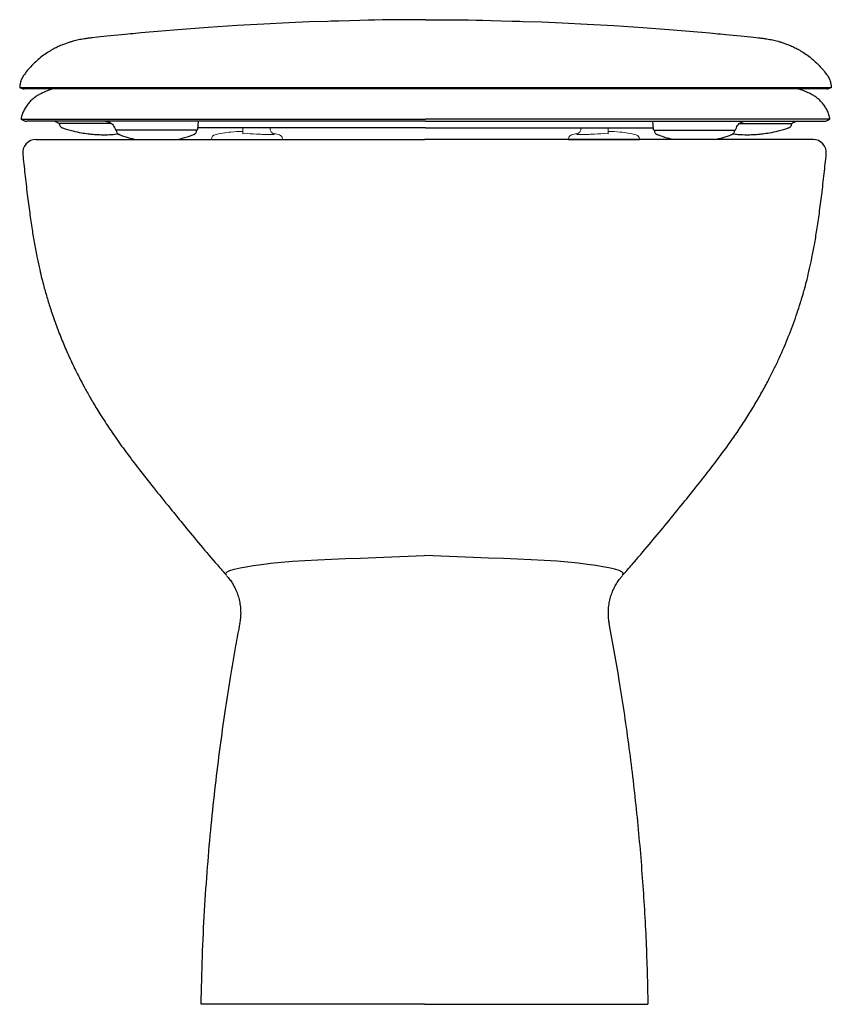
# Model space of a CAD drawing. Header units: millimetres. Extents: x 4604.201 to 4604.567, y 2538.689 to 2539.133.
import ezdxf

# ---------------------------------------------------------------- set-up
doc = ezdxf.new("R2010")
doc.units = ezdxf.units.MM
doc.layers.add('SANINDUSA', color=3, linetype='Continuous')

msp = doc.modelspace()

# ---------------------------------------------------------------- linework, layer by layer
at = {"layer": 'SANINDUSA'}
for p, q in [((4604.200900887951, 2539.103390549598), (4604.200841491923, 2539.102711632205)), ((4604.203558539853, 2539.102711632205), (4604.200841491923, 2539.102711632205)), ((4604.251004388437, 2539.102711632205), (4604.203558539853, 2539.102711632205)), ((4604.251005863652, 2539.102733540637), (4604.251004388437, 2539.102711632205)), ((4604.254226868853, 2539.102711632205), (4604.251004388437, 2539.102711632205)), ((4604.251050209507, 2539.102733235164), (4604.251005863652, 2539.102733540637)), ((4604.254226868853, 2539.102711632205), (4604.251050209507, 2539.102733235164)), ((4604.28028115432, 2539.102711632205), (4604.254226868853, 2539.102711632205)), ((4604.280344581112, 2539.102711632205), (4604.28028115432, 2539.102711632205)), ((4604.48758535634, 2539.102711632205), (4604.280344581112, 2539.102711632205)), ((4604.487648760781, 2539.102711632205), (4604.48758535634, 2539.102711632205)), ((4604.513717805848, 2539.102711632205), (4604.487648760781, 2539.102711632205)), ((4604.516925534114, 2539.102711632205), (4604.513717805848, 2539.102711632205)), ((4604.564371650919, 2539.102711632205), (4604.516925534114, 2539.102711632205)), ((4604.567088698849, 2539.102711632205), (4604.564371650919, 2539.102711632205)), ((4604.567026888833, 2539.103390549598), (4604.567086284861, 2539.102711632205)), ((4604.204178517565, 2539.088624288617), (4604.204179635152, 2539.088624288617)), ((4604.221495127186, 2539.08662428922), (4604.218681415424, 2539.08662428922)), ((4604.218723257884, 2539.08662428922), (4604.218725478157, 2539.08649727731)), ((4604.242185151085, 2539.08662428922), (4604.221495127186, 2539.08662428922)), ((4604.251550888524, 2539.088624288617), (4604.251551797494, 2539.088624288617)), ((4604.280751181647, 2539.088624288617), (4604.280752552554, 2539.088624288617)), ((4604.281254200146, 2539.08408071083), (4604.281564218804, 2539.087624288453)), ((4604.301931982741, 2539.084624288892), (4604.281301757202, 2539.084624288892)), ((4604.322763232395, 2539.084624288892), (4604.301931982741, 2539.084624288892)), ((4604.383963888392, 2539.084624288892), (4604.322763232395, 2539.084624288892)), ((4604.383963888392, 2539.084624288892), (4604.445164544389, 2539.084624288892)), ((4604.445164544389, 2539.084624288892), (4604.465995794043, 2539.084624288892)), ((4604.465995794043, 2539.084624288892), (4604.486626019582, 2539.084624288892)), ((4604.48636355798, 2539.087624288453), (4604.486673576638, 2539.08408071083)), ((4604.487176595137, 2539.088624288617), (4604.48717522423, 2539.088624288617)), ((4604.51637688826, 2539.088624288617), (4604.516375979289, 2539.088624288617)), ((4604.525712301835, 2539.08662428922), (4604.546432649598, 2539.08662428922)), ((4604.546432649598, 2539.08662428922), (4604.54924636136, 2539.08662428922)), ((4604.549202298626, 2539.08649727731), (4604.549204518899, 2539.08662428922)), ((4604.563749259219, 2539.088624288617), (4604.563748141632, 2539.088624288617)), ((4604.253224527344, 2539.083624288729), (4604.244385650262, 2539.083624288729)), ((4604.244427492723, 2539.083624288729), (4604.24443066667, 2539.083441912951)), ((4604.245809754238, 2539.081595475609), (4604.245805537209, 2539.081589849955)), ((4604.279715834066, 2539.083624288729), (4604.253224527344, 2539.083624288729)), ((4604.28075609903, 2539.083624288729), (4604.279715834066, 2539.083624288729)), ((4604.280711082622, 2539.083441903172), (4604.28071426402, 2539.083624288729)), ((4604.487171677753, 2539.083624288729), (4604.488211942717, 2539.083624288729)), ((4604.487213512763, 2539.083624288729), (4604.487216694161, 2539.083441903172)), ((4604.488211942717, 2539.083624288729), (4604.51470324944, 2539.083624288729)), ((4604.51470324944, 2539.083624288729), (4604.523542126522, 2539.083624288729)), ((4604.522118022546, 2539.081595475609), (4604.522122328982, 2539.081589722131)), ((4604.523497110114, 2539.083441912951), (4604.523500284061, 2539.083624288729))]:
    msp.add_line(p, q, dxfattribs=at)
at = {"layer": 'SANINDUSA', "linetype": 'Continuous', "lineweight": 15}
for p, q in [((4604.301463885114, 2539.084624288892), (4604.301463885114, 2539.084113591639)), ((4604.313843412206, 2539.084146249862), (4604.313806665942, 2539.084624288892)), ((4604.454084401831, 2539.084146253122), (4604.454121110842, 2539.084624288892)), ((4604.46646389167, 2539.084624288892), (4604.46646389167, 2539.084113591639)), ((4604.301463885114, 2539.081978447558), (4604.303463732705, 2539.082015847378)), ((4604.318019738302, 2539.081519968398), (4604.31566968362, 2539.082013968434)), ((4604.315748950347, 2539.081763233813), (4604.31566968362, 2539.082013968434)), ((4604.452258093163, 2539.082013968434), (4604.449908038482, 2539.081519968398)), ((4604.452178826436, 2539.081763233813), (4604.452258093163, 2539.082013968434)), ((4604.46646389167, 2539.081978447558), (4604.464464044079, 2539.082015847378)), ((4604.287463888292, 2539.079595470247), (4604.287463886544, 2539.0791713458)), ((4604.287463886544, 2539.0791713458), (4604.287463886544, 2539.079170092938)), ((4604.319463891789, 2539.0791713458), (4604.319463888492, 2539.079595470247)), ((4604.319463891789, 2539.079170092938), (4604.319463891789, 2539.0791713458)), ((4604.448463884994, 2539.0791713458), (4604.448463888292, 2539.079595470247)), ((4604.448463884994, 2539.079170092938), (4604.448463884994, 2539.0791713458)), ((4604.48046389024, 2539.079591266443), (4604.48046389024, 2539.0791713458)), ((4604.48046389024, 2539.0791713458), (4604.48046389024, 2539.079170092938))]:
    msp.add_line(p, q, dxfattribs=at)
at = {"layer": 'SANINDUSA', "flags": 128}
for points in [[(4604.383963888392, 2539.133409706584), (4604.378556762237, 2539.133404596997), (4604.373330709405, 2539.13337562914), (4604.368688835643, 2539.13333020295), (4604.3646308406, 2539.133274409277), (4604.361157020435, 2539.133213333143), (4604.358045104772, 2539.133147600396), (4604.354287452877, 2539.133062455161), (4604.349761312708, 2539.132950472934), (4604.34480165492, 2539.132814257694), (4604.343960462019, 2539.132789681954), (4604.343102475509, 2539.132764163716), (4604.342227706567, 2539.132737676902), (4604.341336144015, 2539.13271019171), (4604.339946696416, 2539.132666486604), (4604.33143244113, 2539.132369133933), (4604.322251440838, 2539.131990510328), (4604.311010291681, 2539.131444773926), (4604.298910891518, 2539.130756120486), (4604.285965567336, 2539.129902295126), (4604.272168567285, 2539.128858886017), (4604.255707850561, 2539.127436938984), (4604.254266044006, 2539.127303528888), (4604.25312604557, 2539.127197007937), (4604.251976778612, 2539.127088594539), (4604.250818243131, 2539.126978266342), (4604.249650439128, 2539.126866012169), (4604.248473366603, 2539.12675181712), (4604.240201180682, 2539.125920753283), (4604.235903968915, 2539.125470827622), (4604.233715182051, 2539.125237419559), (4604.233439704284, 2539.125207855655), (4604.233435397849, 2539.125207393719), (4604.23343323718, 2539.125207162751), (4604.233432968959, 2539.125207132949), (4604.233432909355, 2539.125207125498), (4604.233432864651, 2539.125207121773), (4604.23343284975, 2539.125207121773), (4604.23343284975, 2539.125207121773)], [(4604.383963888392, 2539.133409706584), (4604.389371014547, 2539.133404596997), (4604.394597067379, 2539.13337562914), (4604.399238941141, 2539.13333020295), (4604.403296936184, 2539.133274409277), (4604.406770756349, 2539.133213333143), (4604.409882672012, 2539.133147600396), (4604.413640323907, 2539.133062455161), (4604.418166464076, 2539.132950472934), (4604.423126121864, 2539.132814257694), (4604.423967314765, 2539.132789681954), (4604.424825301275, 2539.132764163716), (4604.425700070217, 2539.132737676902), (4604.426591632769, 2539.13271019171), (4604.427981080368, 2539.132666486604), (4604.436495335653, 2539.132369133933), (4604.445676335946, 2539.131990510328), (4604.456917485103, 2539.131444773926), (4604.469016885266, 2539.130756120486), (4604.481962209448, 2539.129902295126), (4604.495759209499, 2539.128858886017), (4604.512219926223, 2539.127436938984), (4604.513661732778, 2539.127303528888), (4604.514801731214, 2539.127197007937), (4604.515950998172, 2539.127088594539), (4604.517109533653, 2539.126978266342), (4604.518277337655, 2539.126866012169), (4604.519454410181, 2539.12675181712), (4604.527726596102, 2539.125920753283), (4604.532023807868, 2539.125470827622), (4604.534212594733, 2539.125237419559), (4604.5344880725, 2539.125207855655), (4604.534492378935, 2539.125207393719), (4604.534494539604, 2539.125207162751), (4604.534494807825, 2539.125207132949), (4604.534494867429, 2539.125207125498), (4604.534494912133, 2539.125207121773), (4604.534494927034, 2539.125207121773), (4604.534494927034, 2539.125207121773)], [(4604.294236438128, 2538.882762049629), (4604.294005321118, 2538.883051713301), (4604.293921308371, 2538.883790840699), (4604.294488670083, 2538.884457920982), (4604.295723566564, 2538.88503651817), (4604.297674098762, 2538.885599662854), (4604.300353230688, 2538.886185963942), (4604.303012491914, 2538.886695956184), (4604.306191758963, 2538.887229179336), (4604.309970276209, 2538.887786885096), (4604.314227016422, 2538.88832782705), (4604.31884545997, 2538.888802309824), (4604.32388078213, 2538.889200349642), (4604.329472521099, 2538.889542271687), (4604.335435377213, 2538.889848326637), (4604.341520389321, 2538.890127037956), (4604.347870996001, 2538.890389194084), (4604.354637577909, 2538.890623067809), (4604.361584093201, 2538.890870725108), (4604.372422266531, 2538.89133503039), (4604.38352212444, 2538.891718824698), (4604.383522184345, 2538.891718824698), (4604.383522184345, 2538.891718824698)], [(4604.472766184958, 2538.882709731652), (4604.473039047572, 2538.883051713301), (4604.473123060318, 2538.883790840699), (4604.472555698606, 2538.884457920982), (4604.471320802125, 2538.88503651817), (4604.469370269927, 2538.885599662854), (4604.466691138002, 2538.886185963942), (4604.464031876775, 2538.886695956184), (4604.460852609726, 2538.887229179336), (4604.45707409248, 2538.887786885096), (4604.452817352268, 2538.88832782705), (4604.448198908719, 2538.888802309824), (4604.443163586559, 2538.889200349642), (4604.43757184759, 2538.889542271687), (4604.431608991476, 2538.889848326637), (4604.425523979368, 2538.890127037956), (4604.419173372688, 2538.890389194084), (4604.412406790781, 2538.890623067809), (4604.405460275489, 2538.890870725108), (4604.394622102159, 2538.89133503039), (4604.383522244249, 2538.891718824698), (4604.383522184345, 2538.891718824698), (4604.383522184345, 2538.891718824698)]]:
    msp.add_lwpolyline(points, dxfattribs=at)
at = {"layer": 'SANINDUSA', "linetype": 'Continuous', "lineweight": 15, "flags": 128}
for points in [[(4604.295707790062, 2539.079168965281), (4604.294027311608, 2539.07916901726), (4604.292450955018, 2539.079169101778), (4604.291026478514, 2539.079169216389), (4604.289797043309, 2539.079169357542), (4604.288799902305, 2539.079169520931), (4604.288065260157, 2539.079169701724), (4604.287615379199, 2539.079169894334), (4604.287463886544, 2539.079170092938)], [(4604.295707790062, 2539.079168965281), (4604.297633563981, 2539.079168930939), (4604.299463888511, 2539.079168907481)], [(4604.307463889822, 2539.079170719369), (4604.307363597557, 2539.079170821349), (4604.306927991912, 2539.079170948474), (4604.30618458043, 2539.079171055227), (4604.30519941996, 2539.079171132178), (4604.304060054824, 2539.079171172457), (4604.302867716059, 2539.079171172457), (4604.301728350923, 2539.079171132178), (4604.300743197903, 2539.079171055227), (4604.299999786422, 2539.079170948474), (4604.299564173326, 2539.079170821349), (4604.299463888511, 2539.079170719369)], [(4604.307463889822, 2539.079168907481), (4604.309294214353, 2539.079168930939), (4604.311219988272, 2539.079168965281)], [(4604.319463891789, 2539.079170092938), (4604.319312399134, 2539.079169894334), (4604.318862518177, 2539.079169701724), (4604.318127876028, 2539.079169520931), (4604.317130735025, 2539.079169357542), (4604.315901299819, 2539.079169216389), (4604.314476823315, 2539.079169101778), (4604.312900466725, 2539.07916901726), (4604.311219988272, 2539.079168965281)], [(4604.448463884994, 2539.079170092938), (4604.44861537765, 2539.079169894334), (4604.449065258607, 2539.079169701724), (4604.449799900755, 2539.079169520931), (4604.450797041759, 2539.079169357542), (4604.452026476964, 2539.079169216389), (4604.453450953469, 2539.079169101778), (4604.455027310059, 2539.07916901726), (4604.456707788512, 2539.079168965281)], [(4604.460463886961, 2539.079168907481), (4604.458633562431, 2539.079168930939), (4604.456707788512, 2539.079168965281)], [(4604.460463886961, 2539.079170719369), (4604.460564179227, 2539.079170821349), (4604.460999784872, 2539.079170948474), (4604.461743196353, 2539.079171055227), (4604.462728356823, 2539.079171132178), (4604.46386772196, 2539.079171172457), (4604.465060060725, 2539.079171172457), (4604.466199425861, 2539.079171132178), (4604.467184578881, 2539.079171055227), (4604.467927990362, 2539.079170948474), (4604.468363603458, 2539.079170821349), (4604.468463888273, 2539.079170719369)], [(4604.472219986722, 2539.079168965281), (4604.470294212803, 2539.079168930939), (4604.468463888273, 2539.079168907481)], [(4604.472219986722, 2539.079168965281), (4604.473900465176, 2539.07916901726), (4604.475476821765, 2539.079169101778), (4604.47690129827, 2539.079169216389), (4604.478130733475, 2539.079169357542), (4604.479127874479, 2539.079169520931), (4604.479862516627, 2539.079169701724), (4604.480312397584, 2539.079169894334), (4604.48046389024, 2539.079170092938)]]:
    msp.add_lwpolyline(points, dxfattribs=at)
at = {"layer": 'SANINDUSA'}
for centre, radius, start, end in [((4604.202879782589, 2539.105461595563), 0.003249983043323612, 238.6037611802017, 269.9379050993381), ((4604.565050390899, 2539.105461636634), 0.003250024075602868, 269.9961990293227, 301.2218172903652), ((4604.203960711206, 2539.09072428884), 0.003100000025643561, 222.7118260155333, 270.000007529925), ((4604.218681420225, 2539.08712428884), 0.0005000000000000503, 245.5178823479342, 270), ((4604.54924635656, 2539.08712428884), 0.0005000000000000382, 270, 295.1389007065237), ((4604.563967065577, 2539.09072428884), 0.003100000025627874, 269.999992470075, 317.2692775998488), ((4604.244385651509, 2539.08412428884), 0.0005000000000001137, 193.2512908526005, 270), ((4604.280756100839, 2539.08412428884), 0.0005000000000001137, 270, 355.0000000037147), ((4604.487171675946, 2539.08412428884), 0.0005000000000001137, 184.9999999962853, 270), ((4604.523542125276, 2539.08412428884), 0.0005000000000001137, 270, 346.8283288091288), ((4604.20819448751, 2539.073383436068), 0.005999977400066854, 90.07718680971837, 186.2040903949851), ((4604.558849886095, 2539.073383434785), 0.005999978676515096, 353.7730212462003, 89.92286014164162)]:
    msp.add_arc(centre, radius, start, end, dxfattribs=at)
at = {"layer": 'SANINDUSA', "linetype": 'Continuous', "lineweight": 15}
for centre, radius, start, end in [((4604.289463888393, 2539.079595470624), 0.002000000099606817, 101.9775149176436, 180.0000107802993), ((4604.31745558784, 2539.079592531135), 0.002008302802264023, 0.08385129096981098, 73.68553199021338), ((4604.450472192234, 2539.079592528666), 0.002008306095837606, 106.3145382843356, 179.9160784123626), ((4604.478455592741, 2539.07959253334), 0.002008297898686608, 0.08378859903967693, 73.68590425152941)]:
    msp.add_arc(centre, radius, start, end, dxfattribs=at)
at = {"layer": 'SANINDUSA'}
for points, knots in [([(4604.23343284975, 2539.125207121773), (4604.23343284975, 2539.125207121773), (4604.232977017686, 2539.125190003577), (4604.231822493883, 2539.125045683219), (4604.230167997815, 2539.12481367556), (4604.228766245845, 2539.124574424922), (4604.227489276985, 2539.124323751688), (4604.226234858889, 2539.124042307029), (4604.224903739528, 2539.123702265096), (4604.223463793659, 2539.123283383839), (4604.221887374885, 2539.122760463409), (4604.22015258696, 2539.122102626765), (4604.218245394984, 2539.121273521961), (4604.216159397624, 2539.120229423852), (4604.213916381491, 2539.118930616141), (4604.211572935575, 2539.117353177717), (4604.209205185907, 2539.115497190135), (4604.20689761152, 2539.113374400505), (4604.204782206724, 2539.11112856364), (4604.203546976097, 2539.109510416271), (4604.202966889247, 2539.10875050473)], [0, 0, 0, 0, 0.002842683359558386, 0.1282899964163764, 0.2399151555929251, 0.3151553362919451, 0.3716324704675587, 0.4208616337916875, 0.4652433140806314, 0.5068922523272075, 0.5476633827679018, 0.588651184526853, 0.6313312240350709, 0.6769350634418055, 0.7260934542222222, 0.7786402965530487, 0.8337959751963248, 0.8906865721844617, 0.9486644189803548, 0.9999999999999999, 0.9999999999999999, 0.9999999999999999, 0.9999999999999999]), ([(4604.534494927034, 2539.125207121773), (4604.534494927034, 2539.125207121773), (4604.534950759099, 2539.125190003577), (4604.536105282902, 2539.125045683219), (4604.537759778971, 2539.12481367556), (4604.53916153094, 2539.124574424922), (4604.540438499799, 2539.124323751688), (4604.541692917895, 2539.124042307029), (4604.543024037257, 2539.123702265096), (4604.544463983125, 2539.123283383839), (4604.546040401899, 2539.122760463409), (4604.547775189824, 2539.122102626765), (4604.5496823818, 2539.121273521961), (4604.551768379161, 2539.120229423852), (4604.554011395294, 2539.118930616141), (4604.556354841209, 2539.117353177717), (4604.558722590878, 2539.115497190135), (4604.561030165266, 2539.113374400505), (4604.56314557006, 2539.11112856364), (4604.564380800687, 2539.109510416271), (4604.564960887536, 2539.10875050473)], [0, 0, 0, 0, 0.002842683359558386, 0.1282899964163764, 0.2399151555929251, 0.3151553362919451, 0.3716324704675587, 0.4208616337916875, 0.4652433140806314, 0.5068922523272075, 0.5476633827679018, 0.588651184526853, 0.6313312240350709, 0.6769350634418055, 0.7260934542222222, 0.7786402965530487, 0.8337959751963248, 0.8906865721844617, 0.9486644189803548, 0.9999999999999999, 0.9999999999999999, 0.9999999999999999, 0.9999999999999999]), ([(4604.202974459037, 2539.108742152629), (4604.20279831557, 2539.108515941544), (4604.202279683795, 2539.10784989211), (4604.2016522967, 2539.106568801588), (4604.201104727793, 2539.105002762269), (4604.200971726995, 2539.103916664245), (4604.200908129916, 2539.103397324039)], [0, 0, 0, 0, 0.1487189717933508, 0.4378838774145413, 0.7312125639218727, 1, 1, 1, 1]), ([(4604.564953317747, 2539.108742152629), (4604.565129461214, 2539.108515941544), (4604.56564809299, 2539.10784989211), (4604.566275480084, 2539.106568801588), (4604.566823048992, 2539.105002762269), (4604.566956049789, 2539.103916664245), (4604.567019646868, 2539.103397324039)], [0, 0, 0, 0, 0.1487189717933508, 0.4378838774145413, 0.7312125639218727, 1, 1, 1, 1]), ([(4604.565006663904, 2539.102211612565), (4604.56498995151, 2539.102211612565), (4604.564952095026, 2539.102211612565), (4604.56425558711, 2539.102211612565), (4604.563085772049, 2539.102211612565), (4604.561303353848, 2539.102211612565), (4604.558731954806, 2539.102211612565), (4604.555372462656, 2539.102211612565), (4604.551236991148, 2539.102211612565), (4604.546345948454, 2539.102211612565), (4604.540711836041, 2539.102211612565), (4604.534365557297, 2539.102211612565), (4604.527318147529, 2539.102211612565), (4604.519603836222, 2539.102211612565), (4604.511269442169, 2539.102211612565), (4604.502355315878, 2539.102211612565), (4604.49293813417, 2539.102211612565), (4604.483012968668, 2539.102211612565), (4604.472466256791, 2539.102211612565), (4604.461326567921, 2539.102211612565), (4604.449679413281, 2539.102211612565), (4604.437596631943, 2539.102211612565), (4604.425170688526, 2539.102211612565), (4604.412461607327, 2539.102211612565), (4604.401713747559, 2539.102211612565), (4604.390890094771, 2539.102211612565), (4604.380037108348, 2539.102211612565), (4604.367040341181, 2539.102211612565), (4604.354154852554, 2539.102211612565), (4604.341465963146, 2539.102211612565), (4604.329062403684, 2539.102211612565), (4604.317016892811, 2539.102211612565), (4604.305422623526, 2539.102211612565), (4604.294335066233, 2539.102211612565), (4604.283865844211, 2539.102211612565), (4604.273989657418, 2539.102211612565), (4604.264621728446, 2539.102211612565), (4604.255762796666, 2539.102211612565), (4604.247487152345, 2539.102211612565), (4604.239840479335, 2539.102211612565), (4604.232871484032, 2539.102211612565), (4604.226595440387, 2539.102211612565), (4604.221039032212, 2539.102211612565), (4604.216225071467, 2539.102211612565), (4604.212173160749, 2539.102211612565), (4604.208891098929, 2539.102211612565), (4604.206413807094, 2539.102211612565), (4604.204702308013, 2539.102211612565), (4604.203577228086, 2539.102211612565), (4604.202948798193, 2539.102211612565), (4604.202939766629, 2539.102211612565), (4604.202936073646, 2539.102211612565)], [0, 0, 0, 0, 0.01646297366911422, 0.03729150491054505, 0.05812552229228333, 0.0789551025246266, 0.09981220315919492, 0.1206691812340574, 0.1415262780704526, 0.1623833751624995, 0.1832403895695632, 0.2040974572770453, 0.2249549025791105, 0.2458128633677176, 0.266665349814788, 0.2875184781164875, 0.3083718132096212, 0.3292206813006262, 0.3500453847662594, 0.3708697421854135, 0.3916939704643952, 0.4125183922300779, 0.4333428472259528, 0.4540931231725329, 0.4749806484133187, 0.4853863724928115, 0.5062109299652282, 0.5270352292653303, 0.5478594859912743, 0.5686839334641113, 0.5895084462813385, 0.610332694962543, 0.6311572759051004, 0.6519815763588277, 0.6728063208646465, 0.6936628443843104, 0.7145238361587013, 0.7353761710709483, 0.7562284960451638, 0.7770865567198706, 0.7979451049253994, 0.8188022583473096, 0.8396594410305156, 0.8605167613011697, 0.8813740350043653, 0.9022315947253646, 0.9230886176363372, 0.943924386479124, 0.9647633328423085, 0.9855918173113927, 1, 1, 1, 1]), ([(4604.215868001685, 2539.102211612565), (4604.215243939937, 2539.102014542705), (4604.213795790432, 2539.101557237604), (4604.21171030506, 2539.100702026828), (4604.210297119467, 2539.099965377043), (4604.209653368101, 2539.099629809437)], [0, 0, 0, 0, 0.2919413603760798, 0.6774565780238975, 1, 1, 1, 1]), ([(4604.558275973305, 2539.099630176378), (4604.558096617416, 2539.099731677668), (4604.55720270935, 2539.100237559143), (4604.555549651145, 2539.100968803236), (4604.553648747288, 2539.10172959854), (4604.552479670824, 2539.102082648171), (4604.552052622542, 2539.102211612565)], [0, 0, 0, 0, 0.09141959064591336, 0.4556343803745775, 0.8011503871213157, 1, 1, 1, 1]), ([(4604.209647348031, 2539.099640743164), (4604.209607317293, 2539.099621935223), (4604.209035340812, 2539.099353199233), (4604.207969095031, 2539.098651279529), (4604.206470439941, 2539.097498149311), (4604.205066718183, 2539.096084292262), (4604.203815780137, 2539.094463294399), (4604.202757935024, 2539.092662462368), (4604.201968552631, 2539.090713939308), (4604.201529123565, 2539.089349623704), (4604.201435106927, 2539.088637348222), (4604.201433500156, 2539.088625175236)], [0, 0, 0, 0, 0.009361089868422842, 0.1337552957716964, 0.2682463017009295, 0.4088249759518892, 0.553216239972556, 0.6999787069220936, 0.8482281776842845, 0.9974061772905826, 0.9999999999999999, 0.9999999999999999, 0.9999999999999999, 0.9999999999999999]), ([(4604.566461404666, 2539.088619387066), (4604.566411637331, 2539.088914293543), (4604.566245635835, 2539.089897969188), (4604.565681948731, 2539.09148147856), (4604.564818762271, 2539.09331200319), (4604.563759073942, 2539.094956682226), (4604.562559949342, 2539.096407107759), (4604.561257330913, 2539.0976621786), (4604.559881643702, 2539.098701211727), (4604.55888484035, 2539.099350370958), (4604.558336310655, 2539.09961234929), (4604.558280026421, 2539.099639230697)], [0, 0, 0, 0, 0.06312851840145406, 0.2105684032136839, 0.3528888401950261, 0.4902423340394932, 0.6225992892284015, 0.7497638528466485, 0.87136245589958, 0.9868005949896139, 1, 1, 1, 1]), ([(4604.201440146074, 2539.088624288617), (4604.201497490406, 2539.088624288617), (4604.201613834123, 2539.088624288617), (4604.202479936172, 2539.088624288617), (4604.20351666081, 2539.088624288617), (4604.204003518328, 2539.088624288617)], [0, 0, 0, 0, 0.3401562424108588, 0.6901299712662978, 1, 1, 1, 1]), ([(4604.239677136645, 2539.087624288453), (4604.237768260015, 2539.087624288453), (4604.233945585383, 2539.087624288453), (4604.229510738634, 2539.087624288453), (4604.225103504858, 2539.087624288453), (4604.220843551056, 2539.087624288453), (4604.216411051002, 2539.087624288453), (4604.21267153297, 2539.087624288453), (4604.209648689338, 2539.087624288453), (4604.207343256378, 2539.087624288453), (4604.205775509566, 2539.087624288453), (4604.204669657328, 2539.087624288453), (4604.204045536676, 2539.087624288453), (4604.204013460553, 2539.087624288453), (4604.203999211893, 2539.087624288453)], [0, 0, 0, 0, 0.07755325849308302, 0.1553064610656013, 0.2006495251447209, 0.2913660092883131, 0.3824035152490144, 0.4731196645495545, 0.564157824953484, 0.654874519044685, 0.7458861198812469, 0.8365784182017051, 0.9274058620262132, 1, 1, 1, 1]), ([(4604.204179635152, 2539.088624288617), (4604.204947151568, 2539.088624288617), (4604.206486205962, 2539.088624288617), (4604.210170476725, 2539.088624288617), (4604.214847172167, 2539.088624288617), (4604.220619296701, 2539.088624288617), (4604.227462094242, 2539.088624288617), (4604.235032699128, 2539.088624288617), (4604.243040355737, 2539.088624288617), (4604.248710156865, 2539.088624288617), (4604.251550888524, 2539.088624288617)], [0, 0, 0, 0, 0.1275700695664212, 0.2558085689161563, 0.3837126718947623, 0.5116166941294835, 0.6422929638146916, 0.772969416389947, 0.8862512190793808, 0.9999999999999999, 0.9999999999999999, 0.9999999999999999, 0.9999999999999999]), ([(4604.216646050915, 2539.087624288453), (4604.216776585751, 2539.087589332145), (4604.217163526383, 2539.087485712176), (4604.217823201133, 2539.087172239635), (4604.218250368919, 2539.086804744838), (4604.218437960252, 2539.086643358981)], [0, 0, 0, 0, 0.2221077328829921, 0.6583875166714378, 0.9999999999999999, 0.9999999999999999, 0.9999999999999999, 0.9999999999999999]), ([(4604.218761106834, 2539.086497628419), (4604.218762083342, 2539.086329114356), (4604.21876424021, 2539.085956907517), (4604.219010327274, 2539.085462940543), (4604.219337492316, 2539.085068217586), (4604.21967683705, 2539.084816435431), (4604.219962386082, 2539.084676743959), (4604.220100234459, 2539.084634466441), (4604.220145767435, 2539.084620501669)], [0, 0, 0, 0, 0.1961011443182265, 0.4331400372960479, 0.6295317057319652, 0.7959956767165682, 0.9326149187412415, 1, 1, 1, 1]), ([(4604.220131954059, 2539.084631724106), (4604.221678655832, 2539.08414094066), (4604.2245001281, 2539.083245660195), (4604.228400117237, 2539.082439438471), (4604.231245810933, 2539.082011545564), (4604.233229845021, 2539.081796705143), (4604.234814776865, 2539.081665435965), (4604.236623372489, 2539.081565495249), (4604.239165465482, 2539.081519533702), (4604.24217292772, 2539.081586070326), (4604.24438985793, 2539.081830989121), (4604.245479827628, 2539.08195140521)], [0, 0, 0, 0, 0.1910070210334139, 0.3484324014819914, 0.4655621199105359, 0.5273777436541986, 0.5807866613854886, 0.65234526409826, 0.7409843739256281, 0.8726531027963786, 1, 1, 1, 1]), ([(4604.239519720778, 2539.087622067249), (4604.239569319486, 2539.08762197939), (4604.239705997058, 2539.087621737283), (4604.240229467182, 2539.087570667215), (4604.240995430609, 2539.087370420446), (4604.241883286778, 2539.086937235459), (4604.242738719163, 2539.086247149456), (4604.243428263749, 2539.085309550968), (4604.243812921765, 2539.084523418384), (4604.243875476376, 2539.084063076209), (4604.243898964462, 2539.08400967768)], [0, 0, 0, 0, 0.05769176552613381, 0.1589793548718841, 0.290771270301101, 0.4463201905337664, 0.6137717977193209, 0.7876819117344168, 0.9746516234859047, 1, 1, 1, 1]), ([(4604.244709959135, 2539.087624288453), (4604.244132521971, 2539.087618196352), (4604.24286662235, 2539.087604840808), (4604.24115605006, 2539.087599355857), (4604.240171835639, 2539.087615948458), (4604.239677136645, 2539.087624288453)], [0, 0, 0, 0, 0.2943626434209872, 0.645323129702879, 1, 1, 1, 1]), ([(4604.383963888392, 2539.087624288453), (4604.380406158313, 2539.087624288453), (4604.373290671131, 2539.087624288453), (4604.362076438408, 2539.087624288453), (4604.350387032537, 2539.087624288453), (4604.33831975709, 2539.087624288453), (4604.326535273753, 2539.087624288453), (4604.315101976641, 2539.087624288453), (4604.304097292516, 2539.087624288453), (4604.293573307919, 2539.087624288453), (4604.283636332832, 2539.087624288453), (4604.27425489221, 2539.087624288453), (4604.265313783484, 2539.087624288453), (4604.257466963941, 2539.087624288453), (4604.250583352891, 2539.087624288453), (4604.24666774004, 2539.087624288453), (4604.244709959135, 2539.087624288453)], [0, 0, 0, 0, 0.0645201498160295, 0.1290407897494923, 0.2043026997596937, 0.2795637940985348, 0.3548260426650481, 0.4300879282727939, 0.5053479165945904, 0.5806084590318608, 0.655820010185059, 0.731062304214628, 0.806175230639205, 0.8812864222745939, 0.9406439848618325, 1, 1, 1, 1]), ([(4604.251551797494, 2539.088624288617), (4604.255057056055, 2539.088624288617), (4604.262084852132, 2539.088624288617), (4604.272000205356, 2539.088624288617), (4604.278413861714, 2539.088624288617), (4604.280751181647, 2539.088624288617)], [0, 0, 0, 0, 0.387425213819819, 0.7767602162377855, 1, 1, 1, 1]), ([(4604.280752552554, 2539.088624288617), (4604.282829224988, 2539.088624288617), (4604.286982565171, 2539.088624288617), (4604.293541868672, 2539.088624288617), (4604.300331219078, 2539.088624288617), (4604.308893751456, 2539.088624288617), (4604.319363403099, 2539.088624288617), (4604.331990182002, 2539.088624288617), (4604.345112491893, 2539.088624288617), (4604.35827140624, 2539.088624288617), (4604.37125292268, 2539.088624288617), (4604.379718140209, 2539.088624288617), (4604.383963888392, 2539.088624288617)], [0, 0, 0, 0, 0.07155274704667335, 0.1431053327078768, 0.2153771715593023, 0.2876489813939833, 0.4073157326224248, 0.5269824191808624, 0.6501257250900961, 0.7732689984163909, 0.8862825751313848, 1, 1, 1, 1]), ([(4604.48717522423, 2539.088624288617), (4604.485098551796, 2539.088624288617), (4604.480945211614, 2539.088624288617), (4604.474385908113, 2539.088624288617), (4604.467596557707, 2539.088624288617), (4604.459034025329, 2539.088624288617), (4604.448564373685, 2539.088624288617), (4604.435937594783, 2539.088624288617), (4604.422815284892, 2539.088624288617), (4604.409656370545, 2539.088624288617), (4604.396674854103, 2539.088624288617), (4604.388209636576, 2539.088624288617), (4604.383963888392, 2539.088624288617)], [0, 0, 0, 0, 0.07155274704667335, 0.1431053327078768, 0.2153771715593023, 0.2876489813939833, 0.4073157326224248, 0.5269824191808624, 0.6501257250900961, 0.7732689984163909, 0.8862825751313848, 0.9999999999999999, 0.9999999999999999, 0.9999999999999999, 0.9999999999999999]), ([(4604.383963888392, 2539.087624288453), (4604.387521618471, 2539.087624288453), (4604.394637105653, 2539.087624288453), (4604.405851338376, 2539.087624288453), (4604.417540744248, 2539.087624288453), (4604.429608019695, 2539.087624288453), (4604.441392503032, 2539.087624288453), (4604.452825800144, 2539.087624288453), (4604.463830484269, 2539.087624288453), (4604.474354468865, 2539.087624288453), (4604.484291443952, 2539.087624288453), (4604.493672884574, 2539.087624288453), (4604.502613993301, 2539.087624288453), (4604.510460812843, 2539.087624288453), (4604.517344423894, 2539.087624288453), (4604.521260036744, 2539.087624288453), (4604.523217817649, 2539.087624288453)], [0, 0, 0, 0, 0.06452014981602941, 0.1290407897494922, 0.2043026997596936, 0.2795637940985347, 0.354826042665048, 0.4300879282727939, 0.5053479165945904, 0.5806084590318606, 0.6558200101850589, 0.7310623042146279, 0.806175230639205, 0.8812864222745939, 0.9406439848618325, 1, 1, 1, 1]), ([(4604.516375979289, 2539.088624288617), (4604.512870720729, 2539.088624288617), (4604.505842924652, 2539.088624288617), (4604.495927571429, 2539.088624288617), (4604.48951391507, 2539.088624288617), (4604.487176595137, 2539.088624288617)], [0, 0, 0, 0, 0.387425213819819, 0.7767602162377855, 1, 1, 1, 1]), ([(4604.563748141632, 2539.088624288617), (4604.562980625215, 2539.088624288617), (4604.561441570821, 2539.088624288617), (4604.55775730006, 2539.088624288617), (4604.553080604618, 2539.088624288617), (4604.547308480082, 2539.088624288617), (4604.540465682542, 2539.088624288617), (4604.532895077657, 2539.088624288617), (4604.524887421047, 2539.088624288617), (4604.519217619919, 2539.088624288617), (4604.51637688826, 2539.088624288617)], [0, 0, 0, 0, 0.1275700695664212, 0.2558085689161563, 0.3837126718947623, 0.5116166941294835, 0.6422929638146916, 0.772969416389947, 0.8862512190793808, 0.9999999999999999, 0.9999999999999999, 0.9999999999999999, 0.9999999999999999]), ([(4604.522746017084, 2539.081934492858), (4604.523440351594, 2539.081847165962), (4604.525548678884, 2539.081582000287), (4604.528462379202, 2539.081516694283), (4604.531304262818, 2539.081565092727), (4604.533113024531, 2539.081665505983), (4604.53469792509, 2539.081796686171), (4604.536681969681, 2539.082011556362), (4604.539527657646, 2539.082439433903), (4604.543427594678, 2539.083245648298), (4604.546249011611, 2539.084140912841), (4604.547795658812, 2539.084631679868)], [0, 0, 0, 0, 0.08254069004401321, 0.2506324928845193, 0.3402752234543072, 0.412644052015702, 0.4666576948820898, 0.5291732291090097, 0.647629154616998, 0.8068369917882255, 1, 1, 1, 1]), ([(4604.523217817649, 2539.087624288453), (4604.523795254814, 2539.087618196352), (4604.525061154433, 2539.087604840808), (4604.526771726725, 2539.087599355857), (4604.527755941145, 2539.087615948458), (4604.528250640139, 2539.087624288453)], [0, 0, 0, 0, 0.2943626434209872, 0.645323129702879, 1, 1, 1, 1]), ([(4604.524059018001, 2539.084000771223), (4604.524112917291, 2539.084240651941), (4604.524251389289, 2539.084856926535), (4604.524774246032, 2539.085740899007), (4604.525517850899, 2539.086547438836), (4604.526345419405, 2539.087103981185), (4604.52713330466, 2539.087431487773), (4604.527794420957, 2539.087582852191), (4604.52825182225, 2539.087622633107), (4604.528374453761, 2539.087622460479), (4604.528420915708, 2539.087622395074)], [0, 0, 0, 0, 0.1111051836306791, 0.2854389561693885, 0.4556152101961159, 0.6051571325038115, 0.7375280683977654, 0.8509418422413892, 0.9435256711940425, 1, 1, 1, 1]), ([(4604.528250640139, 2539.087624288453), (4604.530161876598, 2539.087624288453), (4604.533984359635, 2539.087624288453), (4604.538419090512, 2539.087624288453), (4604.542827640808, 2539.087624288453), (4604.547086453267, 2539.087624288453), (4604.551522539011, 2539.087624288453), (4604.555254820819, 2539.087624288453), (4604.558288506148, 2539.087624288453), (4604.56056263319, 2539.087624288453), (4604.562160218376, 2539.087624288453), (4604.563253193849, 2539.087624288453), (4604.563883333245, 2539.087624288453), (4604.563914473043, 2539.087624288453), (4604.563928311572, 2539.087624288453)], [0, 0, 0, 0, 0.07765350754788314, 0.1553074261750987, 0.200650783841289, 0.2915283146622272, 0.3824058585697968, 0.4732831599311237, 0.5641608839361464, 0.655013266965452, 0.7458850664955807, 0.8366458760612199, 0.9274054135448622, 1, 1, 1, 1]), ([(4604.5477813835, 2539.084620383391), (4604.547811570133, 2539.084629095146), (4604.547952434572, 2539.084669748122), (4604.548301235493, 2539.084837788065), (4604.548735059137, 2539.08519538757), (4604.54907413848, 2539.085757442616), (4604.549235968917, 2539.086240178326), (4604.549197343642, 2539.086489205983), (4604.549195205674, 2539.086502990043)], [0, 0, 0, 0, 0.04657662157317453, 0.2173475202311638, 0.438549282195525, 0.7049092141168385, 0.9836662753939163, 1, 1, 1, 1]), ([(4604.549492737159, 2539.086663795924), (4604.549518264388, 2539.086690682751), (4604.54975526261, 2539.08694030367), (4604.550284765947, 2539.08724435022), (4604.550890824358, 2539.087530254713), (4604.551188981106, 2539.087603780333), (4604.551272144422, 2539.087624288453)], [0, 0, 0, 0, 0.05137226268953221, 0.4769469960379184, 0.8541075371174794, 1, 1, 1, 1]), ([(4604.566487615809, 2539.088624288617), (4604.566430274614, 2539.088624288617), (4604.566313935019, 2539.088624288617), (4604.565447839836, 2539.088624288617), (4604.564411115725, 2539.088624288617), (4604.563924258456, 2539.088624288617)], [0, 0, 0, 0, 0.3401477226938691, 0.6901259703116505, 1, 1, 1, 1]), ([(4604.24443066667, 2539.083441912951), (4604.244468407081, 2539.08324941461), (4604.244483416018, 2539.082861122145), (4604.244747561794, 2539.082360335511), (4604.245082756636, 2539.081977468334), (4604.245420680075, 2539.081738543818), (4604.245671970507, 2539.081618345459), (4604.245772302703, 2539.081584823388), (4604.245800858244, 2539.081575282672)], [0, 0, 0, 0, 0.21442142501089, 0.4464857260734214, 0.6408981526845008, 0.8074605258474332, 0.9452013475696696, 1, 1, 1, 1]), ([(4604.245810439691, 2539.081583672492), (4604.247082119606, 2539.08112703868), (4604.249544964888, 2539.080242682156), (4604.252185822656, 2539.079628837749), (4604.253482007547, 2539.079383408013)], [0, 0, 0, 0, 0.1228467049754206, 0.2379155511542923, 0.2379155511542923, 0.2379155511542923, 0.2379155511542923]), ([(4604.271678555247, 2539.079383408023), (4604.272697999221, 2539.079576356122), (4604.275317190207, 2539.080168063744), (4604.277774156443, 2539.081038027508), (4604.279287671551, 2539.081573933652)], [0.7629930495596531, 0.7629930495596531, 0.7629930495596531, 0.7629930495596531, 0.8540014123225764, 1, 1, 1, 1]), ([(4604.279340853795, 2539.081576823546), (4604.279396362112, 2539.08159605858), (4604.279547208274, 2539.081648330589), (4604.27991033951, 2539.081851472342), (4604.280312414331, 2539.082234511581), (4604.280638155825, 2539.082787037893), (4604.280676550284, 2539.083219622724), (4604.280695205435, 2539.08342980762)], [0, 0, 0, 0, 0.1013816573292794, 0.2755088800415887, 0.4998081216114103, 0.7569661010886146, 1, 1, 1, 1]), ([(4604.487247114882, 2539.083435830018), (4604.487254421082, 2539.083249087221), (4604.487269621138, 2539.082860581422), (4604.487533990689, 2539.082359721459), (4604.487869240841, 2539.081977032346), (4604.4882071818, 2539.081738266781), (4604.488458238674, 2539.081618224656), (4604.488558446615, 2539.081584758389), (4604.488586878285, 2539.081575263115)], [0, 0, 0, 0, 0.2147381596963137, 0.4467482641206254, 0.6411378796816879, 0.8076941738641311, 0.945437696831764, 1, 1, 1, 1]), ([(4604.488590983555, 2539.081589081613), (4604.49003537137, 2539.081074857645), (4604.49250692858, 2539.080194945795), (4604.495144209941, 2539.07959363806), (4604.496255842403, 2539.079383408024)], [0, 0, 0, 0, 0.139349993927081, 0.2384480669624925, 0.2384480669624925, 0.2384480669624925, 0.2384480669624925]), ([(4604.514445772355, 2539.07938340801), (4604.515741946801, 2539.079628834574), (4604.518382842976, 2539.080242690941), (4604.520845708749, 2539.081127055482), (4604.522117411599, 2539.08158369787)], [0.7624553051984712, 0.7624553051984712, 0.7624553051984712, 0.7624553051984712, 0.8773435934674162, 1, 1, 1, 1]), ([(4604.522126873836, 2539.08157682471), (4604.522182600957, 2539.081596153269), (4604.52233379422, 2539.081648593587), (4604.522697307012, 2539.081852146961), (4604.523099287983, 2539.082235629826), (4604.52342450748, 2539.082788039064), (4604.523462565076, 2539.083220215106), (4604.523481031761, 2539.083429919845)], [0, 0, 0, 0, 0.1017164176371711, 0.2759668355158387, 0.5003028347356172, 0.7575319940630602, 1, 1, 1, 1]), ([(4604.208186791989, 2539.079383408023), (4604.208179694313, 2539.079383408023), (4604.208161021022, 2539.079383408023), (4604.209032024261, 2539.079383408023), (4604.210935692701, 2539.079383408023), (4604.214187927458, 2539.079383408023), (4604.218836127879, 2539.079383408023), (4604.224629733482, 2539.079383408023), (4604.23146639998, 2539.079383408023), (4604.239043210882, 2539.079383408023), (4604.247315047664, 2539.079383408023), (4604.256257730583, 2539.079383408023), (4604.266045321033, 2539.079383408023), (4604.276634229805, 2539.079383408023), (4604.287550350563, 2539.079383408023), (4604.298692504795, 2539.079383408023), (4604.309941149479, 2539.079383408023), (4604.321701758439, 2539.079383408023), (4604.333749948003, 2539.079383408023), (4604.346013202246, 2539.079383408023), (4604.35838236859, 2539.079383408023), (4604.370917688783, 2539.079383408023), (4604.37932536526, 2539.079383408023), (4604.383522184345, 2539.079383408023)], [0, 0, 0, 0, 0.02850899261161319, 0.07500437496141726, 0.1213893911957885, 0.1761359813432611, 0.2310978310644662, 0.2861744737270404, 0.3412144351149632, 0.3960266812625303, 0.4465967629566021, 0.4973833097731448, 0.5482163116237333, 0.5989508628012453, 0.6494771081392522, 0.6941164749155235, 0.7389030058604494, 0.7836619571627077, 0.8282635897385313, 0.8711150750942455, 0.9141151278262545, 0.9571292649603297, 1, 1, 1, 1]), ([(4604.558857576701, 2539.079383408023), (4604.558864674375, 2539.079383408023), (4604.558883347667, 2539.079383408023), (4604.558012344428, 2539.079383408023), (4604.556108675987, 2539.079383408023), (4604.552856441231, 2539.079383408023), (4604.54820824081, 2539.079383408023), (4604.542414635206, 2539.079383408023), (4604.535577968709, 2539.079383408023), (4604.528001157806, 2539.079383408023), (4604.519729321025, 2539.079383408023), (4604.510786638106, 2539.079383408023), (4604.500999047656, 2539.079383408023), (4604.490410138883, 2539.079383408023), (4604.479494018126, 2539.079383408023), (4604.468351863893, 2539.079383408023), (4604.457103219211, 2539.079383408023), (4604.445342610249, 2539.079383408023), (4604.433294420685, 2539.079383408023), (4604.421031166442, 2539.079383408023), (4604.408662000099, 2539.079383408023), (4604.396126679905, 2539.079383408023), (4604.387719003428, 2539.079383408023), (4604.383522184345, 2539.079383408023)], [0, 0, 0, 0, 0.02850899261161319, 0.07500437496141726, 0.1213893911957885, 0.1761359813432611, 0.2310978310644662, 0.2861744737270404, 0.3412144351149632, 0.3960266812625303, 0.4465967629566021, 0.4973833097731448, 0.5482163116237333, 0.5989508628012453, 0.6494771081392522, 0.6941164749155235, 0.7389030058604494, 0.7836619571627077, 0.8282635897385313, 0.8711150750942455, 0.9141151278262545, 0.9571292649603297, 1, 1, 1, 1]), ([(4604.202232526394, 2539.072739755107), (4604.202548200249, 2539.069799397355), (4604.203197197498, 2539.063754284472), (4604.204214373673, 2539.054896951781), (4604.205286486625, 2539.046519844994), (4604.206365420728, 2539.039109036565), (4604.20748934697, 2539.032343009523), (4604.208637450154, 2539.026299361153), (4604.209770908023, 2539.021050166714), (4604.210797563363, 2539.016774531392), (4604.211938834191, 2539.012396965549), (4604.213325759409, 2539.007535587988), (4604.215201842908, 2539.001593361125), (4604.217429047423, 2538.995239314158), (4604.220011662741, 2538.988620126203), (4604.222387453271, 2538.983099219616), (4604.224412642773, 2538.978708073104), (4604.226065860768, 2538.975285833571), (4604.227892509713, 2538.971670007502), (4604.23003246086, 2538.96763239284), (4604.232640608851, 2538.962967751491), (4604.235774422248, 2538.957681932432), (4604.239490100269, 2538.951792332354), (4604.243846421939, 2538.945317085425), (4604.248908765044, 2538.93826996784), (4604.254759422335, 2538.930623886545), (4604.261410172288, 2538.922145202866), (4604.268346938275, 2538.913536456), (4604.275438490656, 2538.904887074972), (4604.282516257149, 2538.89632699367), (4604.288830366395, 2538.888860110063), (4604.292823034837, 2538.88433635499), (4604.294222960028, 2538.882750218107)], [0, 0, 0, 0, 0.04056852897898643, 0.08340527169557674, 0.1216711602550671, 0.1555248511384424, 0.1851338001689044, 0.2147522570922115, 0.2389909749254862, 0.2580292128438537, 0.2745021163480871, 0.3004939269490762, 0.3267307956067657, 0.3590896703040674, 0.3923305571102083, 0.4245256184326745, 0.442317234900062, 0.4597629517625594, 0.4777913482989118, 0.4995139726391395, 0.5252155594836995, 0.5549207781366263, 0.5886483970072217, 0.6264105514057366, 0.6682093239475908, 0.7141346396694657, 0.7645964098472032, 0.8197610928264, 0.867366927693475, 0.9180725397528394, 0.9712742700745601, 1, 1, 1, 1]), ([(4604.472781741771, 2538.882696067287), (4604.474271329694, 2538.884382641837), (4604.47838136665, 2538.889036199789), (4604.484808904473, 2538.896631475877), (4604.492162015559, 2538.905511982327), (4604.49920213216, 2538.914095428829), (4604.505808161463, 2538.922303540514), (4604.511693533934, 2538.929798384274), (4604.516898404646, 2538.936576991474), (4604.521446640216, 2538.942787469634), (4604.525579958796, 2538.948773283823), (4604.529367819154, 2538.954589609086), (4604.532911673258, 2538.960386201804), (4604.536128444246, 2538.965994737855), (4604.538973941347, 2538.971298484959), (4604.541484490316, 2538.976292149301), (4604.543697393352, 2538.980977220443), (4604.545759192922, 2538.98563281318), (4604.547706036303, 2538.990335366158), (4604.54955556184, 2538.995135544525), (4604.551240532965, 2538.999859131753), (4604.552484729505, 2539.003630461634), (4604.55329751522, 2539.00623444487), (4604.553822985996, 2539.007969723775), (4604.554419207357, 2539.009998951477), (4604.555211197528, 2539.012816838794), (4604.55621449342, 2539.016629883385), (4604.55730318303, 2539.021171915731), (4604.558420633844, 2539.02638352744), (4604.559529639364, 2539.032204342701), (4604.56064515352, 2539.038878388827), (4604.561747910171, 2539.046435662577), (4604.56283091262, 2539.054897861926), (4604.563849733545, 2539.063775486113), (4604.564497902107, 2539.06981428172), (4604.5648119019, 2539.072739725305)], [0, 0, 0, 0, 0.03058397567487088, 0.08438660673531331, 0.1354926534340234, 0.1887612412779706, 0.2378234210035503, 0.2827235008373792, 0.3235232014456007, 0.3604834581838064, 0.3937464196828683, 0.4282262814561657, 0.4597910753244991, 0.4903676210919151, 0.519980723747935, 0.544862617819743, 0.5690609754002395, 0.5926072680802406, 0.6159891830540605, 0.639501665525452, 0.6632153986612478, 0.6844066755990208, 0.69355196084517, 0.700354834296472, 0.7090799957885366, 0.7223516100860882, 0.7402160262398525, 0.7627554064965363, 0.785895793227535, 0.8126902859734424, 0.8433003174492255, 0.8778890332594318, 0.9166098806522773, 0.9596023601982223, 1, 1, 1, 1]), ([(4604.294369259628, 2538.882513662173), (4604.294458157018, 2538.882418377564), (4604.294976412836, 2538.881862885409), (4604.295919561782, 2538.880613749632), (4604.297134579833, 2538.878757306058), (4604.298234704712, 2538.876654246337), (4604.299170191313, 2538.874355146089), (4604.299896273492, 2538.871888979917), (4604.3003982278, 2538.869211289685), (4604.300606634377, 2538.866374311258), (4604.30052851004, 2538.86363016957), (4604.300228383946, 2538.861905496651), (4604.300096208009, 2538.861145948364)], [0, 0, 0, 0, 0.0216610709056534, 0.126280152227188, 0.2318294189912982, 0.3386557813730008, 0.4466859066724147, 0.5556330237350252, 0.6651811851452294, 0.7863373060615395, 0.9059026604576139, 0.9999999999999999, 0.9999999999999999, 0.9999999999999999, 0.9999999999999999]), ([(4604.466957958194, 2538.861149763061), (4604.466889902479, 2538.861459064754), (4604.46661752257, 2538.86269698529), (4604.466463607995, 2538.86490475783), (4604.466493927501, 2538.867697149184), (4604.466835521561, 2538.870400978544), (4604.467432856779, 2538.872972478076), (4604.46825798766, 2538.875377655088), (4604.469267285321, 2538.877588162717), (4604.470414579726, 2538.879571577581), (4604.471568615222, 2538.881231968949), (4604.47233638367, 2538.882120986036), (4604.472676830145, 2538.882515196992)], [0, 0, 0, 0, 0.0387010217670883, 0.1548933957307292, 0.2690675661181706, 0.3813510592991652, 0.4918528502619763, 0.6006336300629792, 0.7077179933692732, 0.8131567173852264, 0.9171493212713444, 1, 1, 1, 1]), ([(4604.30012599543, 2538.861093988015), (4604.29950585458, 2538.85776220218), (4604.297995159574, 2538.849645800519), (4604.295753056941, 2538.836417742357), (4604.293358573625, 2538.821136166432), (4604.291084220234, 2538.804967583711), (4604.288966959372, 2538.787907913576), (4604.287057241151, 2538.769951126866), (4604.285400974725, 2538.751092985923), (4604.284058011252, 2538.731330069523), (4604.283041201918, 2538.710660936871), (4604.28272256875, 2538.696575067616), (4604.282559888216, 2538.689383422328)], [0, 0, 0, 0, 0.058915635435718, 0.1435215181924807, 0.2330448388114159, 0.3275125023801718, 0.4269539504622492, 0.531401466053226, 0.6408903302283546, 0.755458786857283, 0.8751476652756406, 1, 1, 1, 1]), ([(4604.484484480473, 2538.689383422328), (4604.484254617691, 2538.698839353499), (4604.48379172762, 2538.717881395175), (4604.482053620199, 2538.746605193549), (4604.479508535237, 2538.775673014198), (4604.476029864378, 2538.805066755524), (4604.471888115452, 2538.833612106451), (4604.468493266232, 2538.852281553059), (4604.466889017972, 2538.861103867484)], [0, 0, 0, 0, 0.1641601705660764, 0.3305803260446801, 0.4993550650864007, 0.6705765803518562, 0.8443297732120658, 1, 1, 1, 1]), ([(4604.383522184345, 2538.689383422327), (4604.379740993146, 2538.689383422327), (4604.372166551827, 2538.689383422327), (4604.360955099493, 2538.689383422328), (4604.35002273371, 2538.689383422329), (4604.339523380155, 2538.689383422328), (4604.329575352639, 2538.689383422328), (4604.320299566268, 2538.689383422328), (4604.31184207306, 2538.689383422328), (4604.304280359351, 2538.689383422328), (4604.297703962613, 2538.689383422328), (4604.29223437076, 2538.689383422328), (4604.287913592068, 2538.689383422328), (4604.28502111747, 2538.689383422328), (4604.283405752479, 2538.689383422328), (4604.282675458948, 2538.689383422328), (4604.282692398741, 2538.689383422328), (4604.282700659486, 2538.689383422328)], [0, 0, 0, 0, 0.0702906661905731, 0.140805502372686, 0.2110964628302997, 0.2813879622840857, 0.351903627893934, 0.4221948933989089, 0.4924699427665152, 0.5629686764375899, 0.6332436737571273, 0.7035725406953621, 0.7741261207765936, 0.8444557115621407, 0.8970378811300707, 0.9497901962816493, 1, 1, 1, 1]), ([(4604.383522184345, 2538.689383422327), (4604.387303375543, 2538.689383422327), (4604.394877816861, 2538.689383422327), (4604.406089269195, 2538.689383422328), (4604.417021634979, 2538.689383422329), (4604.427520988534, 2538.689383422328), (4604.437469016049, 2538.689383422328), (4604.446744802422, 2538.689383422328), (4604.455202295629, 2538.689383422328), (4604.462764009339, 2538.689383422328), (4604.469340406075, 2538.689383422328), (4604.474809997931, 2538.689383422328), (4604.479130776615, 2538.689383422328), (4604.482023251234, 2538.689383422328), (4604.48363861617, 2538.689383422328), (4604.484368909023, 2538.689383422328), (4604.484351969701, 2538.689383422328), (4604.484343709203, 2538.689383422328)], [0, 0, 0, 0, 0.07029067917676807, 0.1408055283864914, 0.2110965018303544, 0.2813880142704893, 0.3519036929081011, 0.4221949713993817, 0.4924700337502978, 0.5629687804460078, 0.6332437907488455, 0.7035726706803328, 0.7741262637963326, 0.844455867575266, 0.8970380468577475, 0.9497903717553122, 0.9999999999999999, 0.9999999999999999, 0.9999999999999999, 0.9999999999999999])]:
    msp.add_open_spline(points, degree=3, knots=knots, dxfattribs=at)
at = {"layer": 'SANINDUSA', "linetype": 'Continuous', "lineweight": 15}
for points, knots in [([(4604.301462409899, 2539.083057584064), (4604.299682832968, 2539.0829992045), (4604.295455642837, 2539.082860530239), (4604.291309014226, 2539.082011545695), (4604.289048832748, 2539.081551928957)], [0, 0, 0, 0, 0.4209834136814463, 0.9999999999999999, 0.9999999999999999, 0.9999999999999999, 0.9999999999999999]), ([(4604.301463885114, 2539.084113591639), (4604.301463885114, 2539.083861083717), (4604.301463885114, 2539.083356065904), (4604.301463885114, 2539.082699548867), (4604.301463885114, 2539.082192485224), (4604.301463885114, 2539.082049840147), (4604.301463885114, 2539.081978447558)], [0, 0, 0, 0, 0.2499058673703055, 0.4998136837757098, 0.7496612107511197, 1, 1, 1, 1]), ([(4604.303463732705, 2539.082015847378), (4604.303463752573, 2539.082015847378), (4604.305333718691, 2539.082015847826), (4604.307200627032, 2539.081889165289), (4604.309067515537, 2539.081762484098)], [0, 0, 0, 0, 1.062490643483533e-05, 1, 1, 1, 1]), ([(4604.309067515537, 2539.081762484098), (4604.309822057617, 2539.081712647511), (4604.311325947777, 2539.081613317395), (4604.313359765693, 2539.081568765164), (4604.314887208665, 2539.081580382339), (4604.315678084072, 2539.081642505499), (4604.315728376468, 2539.081728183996), (4604.315748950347, 2539.081763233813)], [0, 0, 0, 0, 0.213650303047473, 0.4258299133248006, 0.6383681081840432, 0.8520617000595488, 1, 1, 1, 1]), ([(4604.315669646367, 2539.082013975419), (4604.315425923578, 2539.082085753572), (4604.314938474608, 2539.082229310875), (4604.314354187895, 2539.082735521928), (4604.313943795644, 2539.08339067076), (4604.313876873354, 2539.083894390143), (4604.313843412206, 2539.084146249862)], [0, 0, 0, 0, 0.2499981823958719, 0.4999998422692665, 0.749999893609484, 1, 1, 1, 1]), ([(4604.458860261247, 2539.081762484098), (4604.458105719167, 2539.081712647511), (4604.456601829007, 2539.081613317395), (4604.454568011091, 2539.081568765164), (4604.453040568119, 2539.081580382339), (4604.452249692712, 2539.081642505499), (4604.452199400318, 2539.081728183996), (4604.452178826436, 2539.081763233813)], [0, 0, 0, 0, 0.213650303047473, 0.4258299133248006, 0.6383681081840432, 0.8520617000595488, 1, 1, 1, 1]), ([(4604.452258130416, 2539.082013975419), (4604.452501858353, 2539.08208575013), (4604.452989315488, 2539.082229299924), (4604.453573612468, 2539.082735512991), (4604.453984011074, 2539.083390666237), (4604.454050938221, 2539.083894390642), (4604.454084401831, 2539.084146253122)], [0, 0, 0, 0, 0.2499991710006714, 0.4999996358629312, 0.7499995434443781, 1, 1, 1, 1]), ([(4604.464464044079, 2539.082015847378), (4604.464464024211, 2539.082015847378), (4604.462594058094, 2539.082015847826), (4604.460727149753, 2539.081889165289), (4604.458860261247, 2539.081762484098)], [0, 0, 0, 0, 1.062490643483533e-05, 1, 1, 1, 1]), ([(4604.46646389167, 2539.084113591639), (4604.46646389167, 2539.083861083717), (4604.46646389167, 2539.083356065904), (4604.46646389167, 2539.082699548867), (4604.46646389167, 2539.082192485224), (4604.46646389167, 2539.082049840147), (4604.46646389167, 2539.081978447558)], [0, 0, 0, 0, 0.2499058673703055, 0.4998136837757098, 0.7496612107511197, 1, 1, 1, 1]), ([(4604.479019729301, 2539.081519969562), (4604.476618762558, 2539.082011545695), (4604.472472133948, 2539.082860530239), (4604.468244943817, 2539.0829992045), (4604.466465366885, 2539.083057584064)], [0, 0, 0, 0, 0.5790165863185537, 0.9999999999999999, 0.9999999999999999, 0.9999999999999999, 0.9999999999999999])]:
    msp.add_open_spline(points, degree=3, knots=knots, dxfattribs=at)

doc.saveas('drawing.dxf')
